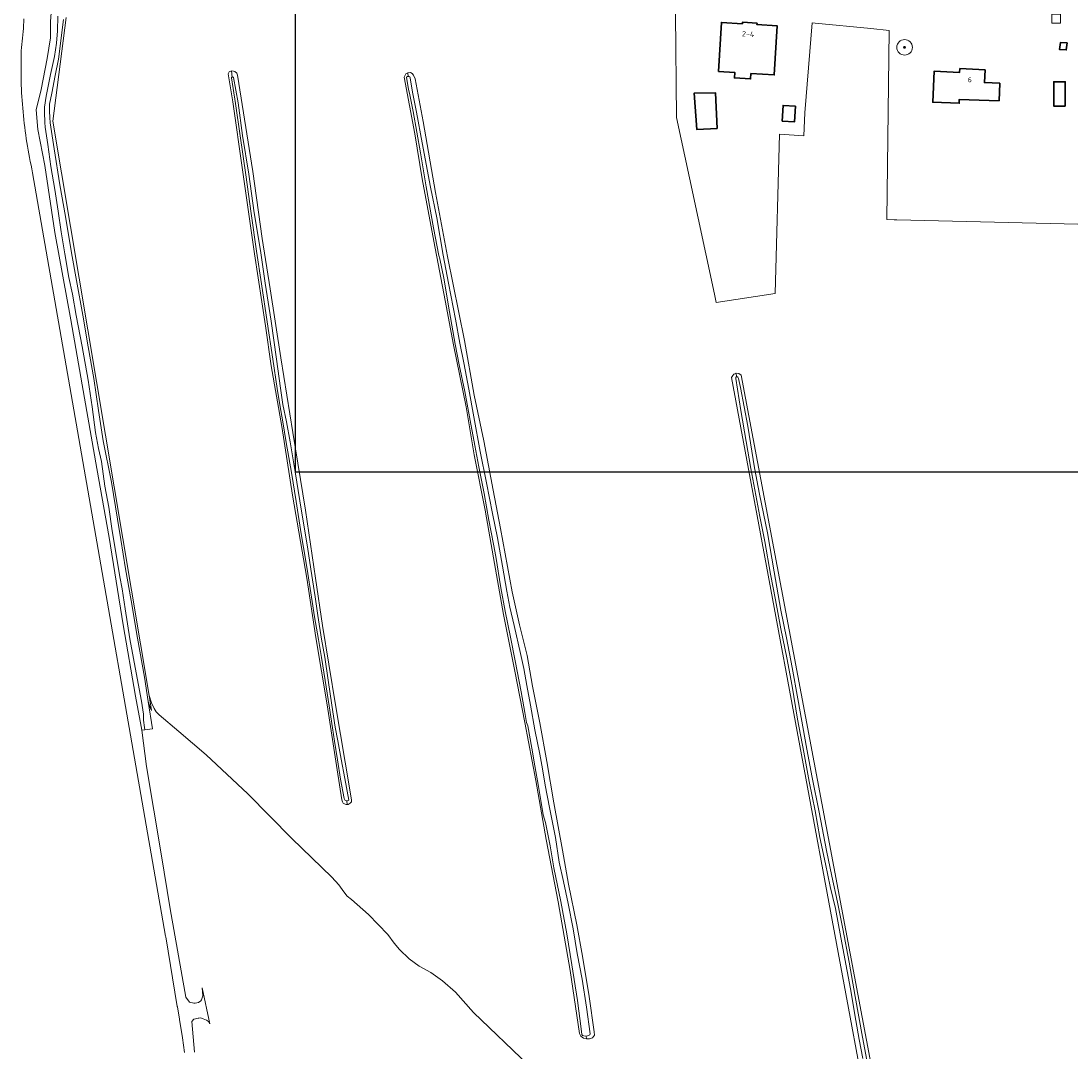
# Model space of a CAD drawing. Extents: x 154222 to 160093, y 456746 to 462495.
# Tile 21 of 254: x 156649 to 156920, y 460720 to 460985. Entities that reach past the tile are written whole.
import ezdxf
from ezdxf.enums import TextEntityAlignment as Align

# ---------------------------------------------------------------- set-up
doc = ezdxf.new("R2010")
doc.units = 0
doc.header["$LTSCALE"] = 0.75
doc.layers.get('0').update_dxf_attribs({"linetype": 'CONTINUOUS'})
doc.layers.get('DEFPOINTS').update_dxf_attribs({"linetype": 'CONTINUOUS'})
for name, color, linetype, lineweight in [('B-XX-GR-BOOM-S', 252, 'CONTINUOUS', 25), ('B-XX-GR-GRAS-GV', 252, 'CONTINUOUS', 13), ('B-XX-OG-BEBOUWING-GV', 6, 'CONTINUOUS', 35), ('B-XX-OG-BEBOUWING-T18', 1, 'CONTINUOUS', 18), ('B-XX-OG-TERREIN_CULTUURSCHEIDING-GV', 252, 'CONTINUOUS', 18), ('B-XX-OG-TERREIN_ERF-GV', 252, 'CONTINUOUS', 18), ('B-XX-OG-WATER_SLOOT-GV', 252, 'CONTINUOUS', 18), ('B-XX-RI-GWA_RIOOLPUT-S', 252, 'CONTINUOUS', 25)]:
    doc.layers.add(name, color=color, linetype=linetype, lineweight=lineweight)
doc.styles.add('NLCS-ISO-M-T18', font='NLCS-ISO.ttf', dxfattribs={"height": 1.8})

# ---------------------------------------------------------------- blocks, each defined once
blk = doc.blocks.new('SRI-PUT_INSPECTIEPUT_RIOOLPUT-SO')
at = {"color": 0, "linetype": 'ByBlock', "lineweight": 18}
blk.add_lwpolyline([(-1.125, -1.125), (1.125, -1.125), (1.125, 1.125), (-1.125, 1.125)], close=True, dxfattribs=at)
blk = doc.blocks.new('SGR-BOOM_01-SO')
at = {"linetype": 'ByBlock', "lineweight": 18}
h = blk.add_hatch(color=0, dxfattribs=at)
h.dxf.hatch_style = 1
edge = h.paths.add_edge_path()
edge.add_arc((0, 0), 0.25, 0, 360)
at = {"color": 0, "linetype": 'ByBlock', "lineweight": 18}
for radius in [2, 0.25]:
    blk.add_circle((0, 0), radius, dxfattribs=at)

msp = doc.modelspace()

# ---------------------------------------------------------------- linework, layer by layer
at = {"layer": 'B-XX-GR-GRAS-GV'}
for points in [[(156660.967, 460986.396), (156657.533, 460959.747), (156682.384, 460811.953), (156682.915, 460810.059), (156683.623, 460808.583), (156684.15, 460807.762), (156684.916, 460806.989), (156689.937, 460802.713), (156697.051, 460796.703), (156707.755, 460786.627), (156719.095, 460775.146), (156729.358, 460765.2), (156731.188, 460763.226), (156732.41, 460761.406), (156733.284, 460760.336), (156734.408, 460759.445), (156738.772, 460755.632), (156743.737, 460750.438), (156745.413, 460748.237), (156746.742, 460746.584), (156749.242, 460744.16), (156751.847, 460742.273), (156754.833, 460740.673), (156757.857, 460738.548), (156761.145, 460735.602), (156765.765, 460730.359), (156794.137, 460703.25)], [(156982.329, 460931.738), (156874.733, 460934.345), (156874.074, 460934.361), (156872.195, 460934.407), (156872.798, 460983.065), (156868.063, 460983.538), (156853.696, 460984.975), (156852.954, 460985.049), (156851.102, 460961.898), (156850.787, 460955.959), (156844.586, 460956.345), (156843.407, 460915.373), (156828.272, 460913.093), (156827.819, 460915.199), (156821.385, 460945.108), (156818.029, 460960.707), (156817.753, 460987.214)]]:
    msp.add_lwpolyline(points, dxfattribs=at)
for points in [[(156702.953, 460972.414), (156703.524, 460972.678), (156704.061, 460972.62), (156704.348, 460972.502), (156704.945, 460972.063), (156705.042, 460971.586), (156709.021, 460946.787), (156711.414, 460929.542), (156713.495, 460916.612), (156716.188, 460898.796), (156719.29, 460879.622), (156722.55, 460859.673), (156725.171, 460842.142), (156726.951, 460829.999), (156728.605, 460819.977), (156730.357, 460809.025), (156732.752, 460794.761), (156734.393, 460785.073), (156734.418, 460784.62), (156734.062, 460784.225), (156733.562, 460783.937), (156733.292, 460783.924), (156733.05, 460783.912), (156732.787, 460783.97), (156732.309, 460784.279), (156732.094, 460784.564), (156731.889, 460785.088), (156730.696, 460792.799), (156728.15, 460809.566), (156725.244, 460826.893), (156722.917, 460842.183), (156719.271, 460863.466), (156716.483, 460881.163), (156713.702, 460896.785), (156712.298, 460907.034), (156709.472, 460925.565), (156706.325, 460947.208), (156703.836, 460964.691), (156702.68, 460971.901)], [(156748.962, 460972.165), (156749.582, 460972.214), (156750.048, 460972.001), (156750.395, 460971.537), (156750.804, 460970.597), (156752.842, 460959.598), (156756.049, 460941.354), (156759.119, 460924.946), (156763.469, 460903.332), (156765.995, 460889.223), (156768.43, 460877.463), (156770.879, 460864.772), (156772.795, 460854.894), (156775.721, 460838.665), (156777.633, 460830.122), (156779.578, 460822.211), (156781.023, 460814.335), (156782.889, 460804.945), (156784.71, 460794.959), (156786.485, 460784.306), (156788.718, 460772.176), (156790.261, 460763.393), (156792.382, 460752.931), (156793.874, 460744.912), (156795.577, 460734.544), (156796.894, 460725.404), (156796.945, 460724.581), (156796.458, 460723.888), (156795.648, 460723.635), (156794.921, 460723.597), (156794.145, 460723.785), (156793.727, 460724.046), (156793.44, 460724.319), (156793.068, 460725.022), (156790.703, 460741.17), (156787.629, 460758.902), (156784.501, 460774.892), (156781.84, 460790.098), (156778.978, 460805.004), (156776.444, 460818.171), (156773.559, 460832.756), (156770.984, 460847.353), (156768.774, 460859.674), (156766.009, 460873.89), (156763.883, 460886.211), (156760.624, 460902.154), (156758.524, 460913.558), (156755.625, 460928.834), (156752.58, 460944.86), (156750.718, 460956.503), (156747.988, 460971.076), (156748.427, 460971.9), (156748.903, 460972.135)], [(156833.306, 460894.828), (156833.432, 460894.877), (156834.124, 460894.772), (156834.686, 460894.333), (156868.892, 460712.786), (156871.049, 460699.172), (156871.319, 460686.367), (156870.07, 460670.371), (156869.187, 460663.069), (156868.426, 460662.268), (156868.176, 460662.22), (156867.981, 460662.223), (156867.58, 460662.23), (156867.233, 460662.467), (156867.089, 460662.788), (156867.052, 460663.158), (156868.058, 460672.831), (156868.599, 460682.455), (156868.663, 460688.548), (156868.517, 460696.655), (156868.219, 460699.576), (156832.225, 460893.808), (156832.545, 460894.315), (156832.813, 460894.637)]]:
    msp.add_lwpolyline(points, close=True, dxfattribs=at)
at = {"layer": 'B-XX-OG-BEBOUWING-GV'}
for points in [[(156838.76, 460984.96), (156835.02, 460985.19), (156834.99, 460984.79), (156829.61, 460985.12), (156828.855, 460972.516), (156833.034, 460972.277), (156832.951, 460970.832), (156837.114, 460970.594), (156837.192, 460971.956), (156843.209, 460971.613), (156843.97, 460984.24), (156838.74, 460984.56)], [(156918.551, 460979.921), (156916.893, 460980.004), (156916.63, 460978.133), (156918.354, 460978.053)], [(156897.48, 460972.9), (156890.96, 460973.26), (156890.91, 460972.26), (156884.37, 460972.59), (156883.97, 460964.577), (156890.789, 460964.353), (156890.821, 460965.327), (156901.045, 460964.99), (156901.24, 460969.47), (156897.3, 460969.64)], [(156918.098, 460963.564), (156918.065, 460969.864), (156915.115, 460969.848), (156915.125, 460967.848), (156915.148, 460963.549)], [(156828.523, 460957.872), (156828.054, 460967.033), (156822.614, 460966.959), (156823.27, 460957.587)], [(156848.626, 460963.602), (156845.479, 460963.772), (156845.262, 460959.759), (156848.409, 460959.589)]]:
    msp.add_lwpolyline(points, close=True, dxfattribs=at)
at = {"layer": 'B-XX-OG-TERREIN_CULTUURSCHEIDING-GV'}
for points in [[(156650.129, 460986.081), (156650.089, 460985.251), (156650.041, 460984.422), (156649.985, 460983.594), (156649.921, 460982.766), (156649.849, 460981.939), (156649.769, 460981.113), (156649.681, 460980.287), (156649.585, 460979.462), (156649.481, 460978.639), (156649.474, 460978.584), (156649.447, 460977.9), (156649.414, 460976.911), (156649.39, 460975.921), (156649.373, 460974.932), (156649.365, 460973.943), (156649.364, 460972.953), (156649.371, 460971.964), (156649.387, 460970.975), (156649.41, 460969.985), (156649.442, 460968.996), (156649.481, 460968.008), (156649.528, 460967.019), (156649.584, 460966.032), (156649.647, 460965.044), (156649.718, 460964.057), (156649.798, 460963.071), (156649.885, 460962.085), (156649.98, 460961.1), (156650.084, 460960.117), (156650.195, 460959.133), (156650.314, 460958.151), (156650.441, 460957.17), (156650.576, 460956.19), (156650.719, 460955.21), (156650.87, 460954.233), (156651.029, 460953.256), (156651.195, 460952.281), (156651.37, 460951.307), (156651.552, 460950.334), (156651.742, 460949.363), (156651.94, 460948.394), (156652.146, 460947.426), (156652.36, 460946.46), (156661.956, 460891.375), (156686.584, 460749.998), (156686.606, 460749.873), (156689.59, 460731.975), (156689.611, 460731.85), (156689.632, 460731.725), (156690.119, 460728.802), (156690.14, 460728.677), (156690.161, 460728.552), (156690.94, 460723.88), (156691.214, 460721.989), (156691.436, 460720.091)], [(156694.039, 460720.174), (156693.358, 460728.041), (156693.809, 460728.651), (156694.238, 460728.736), (156694.976, 460728.929), (156695.144, 460728.948), (156695.513, 460728.99), (156696.205, 460728.79), (156697.136, 460728.447), (156697.602, 460728.043), (156697.998, 460727.436), (156695.994, 460736.718), (156696.155, 460734.68), (156695.801, 460733.653), (156695.629, 460733.412), (156695.019, 460732.985), (156694.213, 460732.832), (156693.862, 460732.766), (156692.695, 460733.027), (156691.757, 460734.302), (156687.78, 460757.029), (156685.424, 460771.201), (156681.682, 460793.702), (156680.419, 460803.055), (156680.295, 460803.971), (156678.824, 460811.809), (156675.625, 460830.166), (156672.048, 460852.569), (156668.836, 460870.381), (156665.099, 460891.852), (156662.19, 460908.571), (156658.08, 460931.092), (156655.492, 460948.355), (156653.667, 460957.592), (156653.25, 460962.604), (156654.546, 460967.887), (156656.073, 460975.88), (156656.973, 460981.167), (156656.918, 460985.344), (156657.166, 460987.603)]]:
    msp.add_lwpolyline(points, dxfattribs=at)
at = {"layer": 'B-XX-OG-TERREIN_ERF-GV'}
msp.add_lwpolyline([(156817.753, 460987.214), (156818.029, 460960.707), (156821.385, 460945.108), (156827.819, 460915.199), (156828.272, 460913.093), (156843.407, 460915.373), (156844.586, 460956.345), (156850.787, 460955.959), (156851.102, 460961.898), (156852.954, 460985.049), (156853.696, 460984.975), (156868.063, 460983.538), (156872.798, 460983.065), (156872.195, 460934.407), (156874.074, 460934.361), (156874.733, 460934.345), (156982.329, 460931.738)], dxfattribs=at)
for points in [[(156838.76, 460984.96), (156838.74, 460984.56), (156843.97, 460984.24), (156843.209, 460971.613), (156837.192, 460971.956), (156837.114, 460970.594), (156832.951, 460970.832), (156833.034, 460972.277), (156828.855, 460972.516), (156829.61, 460985.12), (156834.99, 460984.79), (156835.02, 460985.19)], [(156918.551, 460979.921), (156918.354, 460978.053), (156916.63, 460978.133), (156916.893, 460980.004)], [(156897.48, 460972.9), (156897.3, 460969.64), (156901.24, 460969.47), (156901.045, 460964.99), (156890.821, 460965.327), (156890.789, 460964.353), (156883.97, 460964.577), (156884.37, 460972.59), (156890.91, 460972.26), (156890.96, 460973.26)], [(156918.098, 460963.564), (156915.148, 460963.549), (156915.125, 460967.848), (156915.115, 460969.848), (156918.065, 460969.864)], [(156828.523, 460957.872), (156823.27, 460957.587), (156822.614, 460966.959), (156828.054, 460967.033)], [(156848.626, 460963.602), (156848.409, 460959.589), (156845.262, 460959.759), (156845.479, 460963.772)]]:
    msp.add_lwpolyline(points, close=True, dxfattribs=at)
at = {"layer": 'B-XX-OG-WATER_SLOOT-GV'}
for points in [[(156657.166, 460987.603), (156656.918, 460985.344), (156656.973, 460981.167), (156656.073, 460975.88), (156654.546, 460967.887), (156653.25, 460962.604), (156653.667, 460957.592), (156655.492, 460948.355), (156658.08, 460931.092), (156662.19, 460908.571), (156665.099, 460891.852), (156668.836, 460870.381), (156672.048, 460852.569), (156675.625, 460830.166), (156678.824, 460811.809), (156680.295, 460803.971), (156680.419, 460803.055), (156681.248, 460803.143), (156681.147, 460803.761), (156680.902, 460805.632), (156680.888, 460806.324), (156680.885, 460807.158), (156680.35, 460810.531), (156679.246, 460816.429), (156677.365, 460826.498), (156676.159, 460834.28), (156675.427, 460839.416), (156674.786, 460842.455), (156673.582, 460849.736), (156672.792, 460854.336), (156671.925, 460860.402), (156670.942, 460865.848), (156670.063, 460872.128), (156669.265, 460875.524), (156668.56, 460879.647), (156667.681, 460886.225), (156666.621, 460893.102), (156665.115, 460901.729), (156663.598, 460909.76), (156662.579, 460915.242), (156661.683, 460919.472), (156660.673, 460925.573), (156659.725, 460931.245), (156658.909, 460936.56), (156658.056, 460942.102), (156657.071, 460948.084), (156656.266, 460953.733), (156655.56, 460958.214), (156655.461, 460959.358), (156655.428, 460962.041), (156655.424, 460963.293), (156655.82, 460966.179), (156656.501, 460969.627), (156656.923, 460971.763), (156658.005, 460976.405), (156658.519, 460979.757), (156658.747, 460983.001), (156658.806, 460986.768)], [(156658.806, 460986.768), (156658.747, 460983.001), (156658.519, 460979.757), (156658.005, 460976.405), (156656.923, 460971.763), (156656.501, 460969.627), (156655.82, 460966.179), (156655.424, 460963.293), (156655.428, 460962.041), (156655.461, 460959.358), (156655.56, 460958.214), (156656.266, 460953.733), (156657.071, 460948.084), (156658.056, 460942.102), (156658.909, 460936.56), (156659.725, 460931.245), (156660.673, 460925.573), (156661.683, 460919.472), (156662.579, 460915.242), (156663.598, 460909.76), (156665.115, 460901.729), (156666.621, 460893.102), (156667.681, 460886.225), (156668.56, 460879.647), (156669.265, 460875.524), (156670.063, 460872.128), (156670.942, 460865.848), (156671.925, 460860.402), (156672.792, 460854.336), (156673.582, 460849.736), (156674.786, 460842.455), (156675.427, 460839.416), (156676.159, 460834.28), (156677.365, 460826.498), (156679.246, 460816.429), (156680.35, 460810.531), (156680.885, 460807.158), (156680.888, 460806.324), (156680.902, 460805.632), (156681.147, 460803.761), (156681.248, 460803.143), (156683.162, 460803.356), (156682.067, 460810.417), (156681.105, 460816.674), (156679.379, 460826.719), (156677.679, 460836.36), (156676.281, 460844.546), (156675.052, 460852.102), (156674.189, 460857.357), (156672.668, 460866.843), (156670.523, 460877.483), (156669.281, 460885.265), (156668.074, 460893.476), (156666.665, 460901.627), (156665.303, 460909.814), (156663.676, 460918.763), (156662.389, 460925.865), (156660.809, 460935.195), (156659.316, 460943.358), (156657.867, 460952.641), (156656.844, 460959.267), (156656.756, 460960.626), (156656.727, 460962.295), (156656.721, 460964.108), (156657.284, 460966.9), (156658.14, 460971.481), (156659.045, 460975.693), (156660.275, 460985.867)], [(156660.275, 460985.867), (156659.045, 460975.693), (156658.14, 460971.481), (156657.284, 460966.9), (156656.721, 460964.108), (156656.727, 460962.295), (156656.756, 460960.626), (156656.844, 460959.267), (156657.867, 460952.641), (156659.316, 460943.358), (156660.809, 460935.195), (156662.389, 460925.865), (156663.676, 460918.763), (156665.303, 460909.814), (156666.665, 460901.627), (156668.074, 460893.476), (156669.281, 460885.265), (156670.523, 460877.483), (156672.668, 460866.843), (156674.189, 460857.357), (156675.052, 460852.102), (156676.281, 460844.546), (156677.679, 460836.36), (156679.379, 460826.719), (156681.105, 460816.674), (156682.067, 460810.417), (156682.705, 460808.595), (156682.972, 460808.131), (156682.384, 460811.953), (156657.533, 460959.747), (156660.967, 460986.396)], [(156866.035, 460718.586), (156865.054, 460723.472), (156864.179, 460728.357), (156862.817, 460736.508), (156861.98, 460741.036), (156860.366, 460749.652), (156858.947, 460757.182), (156857.629, 460762.83), (156856.358, 460768.656), (156854.917, 460775.459), (156853.739, 460782.24), (156852.212, 460789.842), (156850.816, 460797.373), (156849.191, 460805.845), (156847.769, 460814.353), (156846.398, 460821.634), (156844.919, 460829.129), (156843.485, 460836.602), (156842.26, 460843.204), (156840.79, 460851.533), (156839.529, 460858.003), (156838.438, 460863.532), (156837.188, 460870.336), (156835.997, 460877.296), (156834.635, 460885.292), (156833.285, 460893.49), (156833.284, 460893.777), (156833.51, 460894.004), (156833.537, 460893.99), (156833.306, 460894.828), (156832.813, 460894.637), (156832.545, 460894.315), (156832.225, 460893.808), (156868.219, 460699.576)], [(156867.545, 460715.41), (156865.884, 460724.073), (156863.978, 460734.523), (156862.447, 460743.353), (156860.833, 460751.945), (156859.452, 460758.808), (156857.988, 460765.48), (156856.655, 460772.069), (156854.799, 460781.9), (156852.969, 460790.824), (156851.586, 460798.153), (156849.291, 460811.058), (156847.822, 460819.197), (156846.343, 460826.811), (156844.901, 460833.948), (156843.176, 460843.731), (156841.45, 460853.789), (156839.367, 460863.714), (156838.141, 460870.506), (156836.425, 460881.208), (156834.497, 460891.217), (156834.024, 460893.552), (156833.797, 460893.862), (156833.537, 460893.99), (156833.51, 460894.004), (156833.284, 460893.777), (156833.285, 460893.49), (156834.635, 460885.292), (156835.997, 460877.296), (156837.188, 460870.336), (156838.438, 460863.532), (156839.529, 460858.003), (156840.79, 460851.533), (156842.26, 460843.204), (156843.485, 460836.602), (156844.919, 460829.129), (156846.398, 460821.634), (156847.769, 460814.353), (156849.191, 460805.845), (156850.816, 460797.373), (156852.212, 460789.842), (156853.739, 460782.24), (156854.917, 460775.459), (156856.358, 460768.656), (156857.629, 460762.83), (156858.947, 460757.182), (156860.366, 460749.652), (156861.98, 460741.036), (156862.817, 460736.508), (156864.179, 460728.357), (156865.054, 460723.472), (156866.035, 460718.586)], [(156868.892, 460712.786), (156834.686, 460894.333), (156834.124, 460894.772), (156833.432, 460894.877), (156833.306, 460894.828), (156833.537, 460893.99), (156833.797, 460893.862), (156834.024, 460893.552), (156834.497, 460891.217), (156836.425, 460881.208), (156838.141, 460870.506), (156839.367, 460863.714), (156841.45, 460853.789), (156843.176, 460843.731), (156844.901, 460833.948), (156846.343, 460826.811), (156847.822, 460819.197), (156849.291, 460811.058), (156851.586, 460798.153), (156852.969, 460790.824), (156854.799, 460781.9), (156856.655, 460772.069), (156857.988, 460765.48), (156859.452, 460758.808), (156860.833, 460751.945), (156862.447, 460743.353), (156863.978, 460734.523), (156865.884, 460724.073), (156867.545, 460715.41)]]:
    msp.add_lwpolyline(points, dxfattribs=at)
for points in [[(156704.061, 460972.62), (156703.524, 460972.678), (156703.742, 460971.077), (156703.835, 460971.068), (156703.951, 460971.032), (156704.053, 460970.94), (156705.232, 460964.423), (156706.393, 460956.051), (156707.951, 460946.053), (156709.403, 460936.098), (156710.984, 460926.415), (156712.238, 460918.053), (156713.701, 460908.28), (156715.08, 460898.52), (156716.165, 460891.027), (156716.784, 460886.788), (156717.656, 460882.323), (156718.592, 460877.23), (156719.928, 460869.464), (156721.086, 460862.054), (156722.46, 460853.736), (156723.067, 460850.17), (156723.969, 460844.465), (156725.031, 460837.318), (156725.725, 460832.511), (156726.709, 460826.466), (156727.559, 460821.84), (156728.389, 460815.936), (156729.389, 460809.467), (156730.242, 460803.82), (156730.896, 460800.299), (156731.795, 460795.54), (156732.703, 460790.595), (156733.713, 460785.053), (156733.369, 460784.855), (156733.176, 460784.892), (156733.292, 460783.924), (156733.562, 460783.937), (156734.062, 460784.225), (156734.418, 460784.62), (156734.393, 460785.073), (156732.752, 460794.761), (156730.357, 460809.025), (156728.605, 460819.977), (156726.951, 460829.999), (156725.171, 460842.142), (156722.55, 460859.673), (156719.29, 460879.622), (156716.188, 460898.796), (156713.495, 460916.612), (156711.414, 460929.542), (156709.021, 460946.787), (156705.042, 460971.586), (156704.945, 460972.063), (156704.348, 460972.502)], [(156749.021, 460971.226), (156748.903, 460972.135), (156748.427, 460971.9), (156747.988, 460971.076), (156750.718, 460956.503), (156752.58, 460944.86), (156755.625, 460928.834), (156758.524, 460913.558), (156760.624, 460902.154), (156763.883, 460886.211), (156766.009, 460873.89), (156768.774, 460859.674), (156770.984, 460847.353), (156773.559, 460832.756), (156776.444, 460818.171), (156778.978, 460805.004), (156781.84, 460790.098), (156784.501, 460774.892), (156787.629, 460758.902), (156790.703, 460741.17), (156793.068, 460725.022), (156793.44, 460724.319), (156793.727, 460724.046), (156794.145, 460723.785), (156794.921, 460723.597), (156794.768, 460724.307), (156794.704, 460724.3), (156794.167, 460724.381), (156793.892, 460724.512), (156793.701, 460724.702), (156793.518, 460726.156), (156792.552, 460733.45), (156791.103, 460742.673), (156789.79, 460750.61), (156788.249, 460758.951), (156786.516, 460767.59), (156785.555, 460773.25), (156784.308, 460779.291), (156783.729, 460781.245), (156783.121, 460784.951), (156782.537, 460788.55), (156781.613, 460793.853), (156780.776, 460798.381), (156779.828, 460804.148), (156779.479, 460804.982), (156779.053, 460807.615), (156778.727, 460808.997), (156778.094, 460812.859), (156776.554, 460820.914), (156775.294, 460826.943), (156773.997, 460833.639), (156772.845, 460839.681), (156771.59, 460847.736), (156770.984, 460850.918), (156769.772, 460857.078), (156768.569, 460863.954), (156767.176, 460870.746), (156766.132, 460876.299), (156764.979, 460882.721), (156763.548, 460890.133), (156762.155, 460897.032), (156761.124, 460902.334), (156759.654, 460910.628), (156758.136, 460919.327), (156757.142, 460924.308), (156756.853, 460925.189), (156755.554, 460932.243), (156753.66, 460942.813), (156752.165, 460951.548), (156750.294, 460962.249), (156749.301, 460966.92), (156749.048, 460967.908), (156748.597, 460971.043), (156748.858, 460971.21)], [(156750.048, 460972.001), (156749.582, 460972.214), (156748.962, 460972.165), (156748.903, 460972.135), (156749.021, 460971.226), (156749.252, 460971.247), (156749.443, 460971.165), (156749.551, 460970.879), (156750.147, 460967.22), (156751.165, 460962.061), (156752.562, 460954.125), (156754.757, 460942.769), (156756.356, 460934.869), (156758.021, 460925.288), (156759.404, 460918.079), (156761.174, 460908.797), (156762.327, 460902.565), (156763.357, 460897.537), (156764.607, 460890.804), (156765.93, 460883.619), (156767.556, 460874.705), (156769.156, 460866.651), (156770.672, 460858.798), (156771.945, 460852.507), (156773.28, 460845.214), (156774.385, 460838.815), (156775.186, 460834.645), (156776.238, 460829.962), (156777.872, 460822.718), (156778.766, 460818.93), (156779.567, 460814.509), (156780.466, 460809.492), (156781.619, 460803.153), (156782.867, 460796.885), (156783.571, 460793.06), (156784.288, 460788.901), (156785.356, 460783.158), (156786.884, 460775.437), (156787.858, 460769.097), (156788.995, 460764.057), (156790.146, 460758.397), (156791.455, 460751.879), (156792.477, 460745.575), (156793.727, 460738.938), (156794.859, 460731.788), (156795.847, 460724.9), (156795.764, 460724.637), (156795.109, 460724.349), (156794.768, 460724.307), (156794.921, 460723.597), (156795.648, 460723.635), (156796.458, 460723.888), (156796.945, 460724.581), (156796.894, 460725.404), (156795.577, 460734.544), (156793.874, 460744.912), (156792.382, 460752.931), (156790.261, 460763.393), (156788.718, 460772.176), (156786.485, 460784.306), (156784.71, 460794.959), (156782.889, 460804.945), (156781.023, 460814.335), (156779.578, 460822.211), (156777.633, 460830.122), (156775.721, 460838.665), (156772.795, 460854.894), (156770.879, 460864.772), (156768.43, 460877.463), (156765.995, 460889.223), (156763.469, 460903.332), (156759.119, 460924.946), (156756.049, 460941.354), (156752.842, 460959.598), (156750.804, 460970.597), (156750.395, 460971.537)], [(156703.835, 460971.068), (156703.742, 460971.077), (156703.643, 460971.041), (156703.547, 460970.961), (156703.53, 460970.866), (156704.589, 460964.276), (156705.749, 460955.91), (156707.248, 460945.911), (156708.627, 460935.96), (156709.994, 460926.271), (156711.249, 460917.905), (156712.712, 460908.133), (156714.15, 460898.527), (156715.283, 460890.924), (156715.941, 460886.741), (156716.742, 460882.332), (156717.605, 460877.065), (156718.942, 460869.295), (156720.206, 460861.907), (156721.473, 460853.577), (156722.081, 460850.002), (156723.041, 460844.425), (156724.125, 460837.251), (156724.905, 460832.222), (156725.878, 460826.359), (156726.692, 460821.687), (156727.641, 460815.777), (156728.699, 460809.318), (156729.492, 460803.657), (156730.064, 460800.237), (156730.807, 460795.386), (156731.598, 460790.393), (156732.484, 460785.436), (156732.772, 460784.972), (156733.176, 460784.892), (156733.369, 460784.855), (156733.713, 460785.053), (156732.703, 460790.595), (156731.795, 460795.54), (156730.896, 460800.299), (156730.242, 460803.82), (156729.389, 460809.467), (156728.389, 460815.936), (156727.559, 460821.84), (156726.709, 460826.466), (156725.725, 460832.511), (156725.031, 460837.318), (156723.969, 460844.465), (156723.067, 460850.17), (156722.46, 460853.736), (156721.086, 460862.054), (156719.928, 460869.464), (156718.592, 460877.23), (156717.656, 460882.323), (156716.784, 460886.788), (156716.165, 460891.027), (156715.08, 460898.52), (156713.701, 460908.28), (156712.238, 460918.053), (156710.984, 460926.415), (156709.403, 460936.098), (156707.951, 460946.053), (156706.393, 460956.051), (156705.232, 460964.423), (156704.053, 460970.94), (156703.951, 460971.032)], [(156749.443, 460971.165), (156749.252, 460971.247), (156749.021, 460971.226), (156748.858, 460971.21), (156748.597, 460971.043), (156749.048, 460967.908), (156749.301, 460966.92), (156750.294, 460962.249), (156752.165, 460951.548), (156753.66, 460942.813), (156755.554, 460932.243), (156756.853, 460925.189), (156757.142, 460924.308), (156758.136, 460919.327), (156759.654, 460910.628), (156761.124, 460902.334), (156762.155, 460897.032), (156763.548, 460890.133), (156764.979, 460882.721), (156766.132, 460876.299), (156767.176, 460870.746), (156768.569, 460863.954), (156769.772, 460857.078), (156770.984, 460850.918), (156771.59, 460847.736), (156772.845, 460839.681), (156773.997, 460833.639), (156775.294, 460826.943), (156776.554, 460820.914), (156778.094, 460812.859), (156778.727, 460808.997), (156779.053, 460807.615), (156779.479, 460804.982), (156779.828, 460804.148), (156780.776, 460798.381), (156781.613, 460793.853), (156782.537, 460788.55), (156783.121, 460784.951), (156783.729, 460781.245), (156784.308, 460779.291), (156785.555, 460773.25), (156786.516, 460767.59), (156788.249, 460758.951), (156789.79, 460750.61), (156791.103, 460742.673), (156792.552, 460733.45), (156793.518, 460726.156), (156793.701, 460724.702), (156793.892, 460724.512), (156794.167, 460724.381), (156794.704, 460724.3), (156794.768, 460724.307), (156795.109, 460724.349), (156795.764, 460724.637), (156795.847, 460724.9), (156794.859, 460731.788), (156793.727, 460738.938), (156792.477, 460745.575), (156791.455, 460751.879), (156790.146, 460758.397), (156788.995, 460764.057), (156787.858, 460769.097), (156786.884, 460775.437), (156785.356, 460783.158), (156784.288, 460788.901), (156783.571, 460793.06), (156782.867, 460796.885), (156781.619, 460803.153), (156780.466, 460809.492), (156779.567, 460814.509), (156778.766, 460818.93), (156777.872, 460822.718), (156776.238, 460829.962), (156775.186, 460834.645), (156774.385, 460838.815), (156773.28, 460845.214), (156771.945, 460852.507), (156770.672, 460858.798), (156769.156, 460866.651), (156767.556, 460874.705), (156765.93, 460883.619), (156764.607, 460890.804), (156763.357, 460897.537), (156762.327, 460902.565), (156761.174, 460908.797), (156759.404, 460918.079), (156758.021, 460925.288), (156756.356, 460934.869), (156754.757, 460942.769), (156752.562, 460954.125), (156751.165, 460962.061), (156750.147, 460967.22), (156749.551, 460970.879)]]:
    msp.add_lwpolyline(points, close=True, dxfattribs=at)
at = {"layer": 'DEFPOINTS'}
msp.add_lwpolyline([(156719.928, 460869.464), (157344.431, 460869.464), (157344.431, 461220.065), (156719.928, 461220.065)], close=True, dxfattribs=at)

# ---------------------------------------------------------------- block references
at = {"layer": 'B-XX-GR-BOOM-S'}
msp.add_blockref('SGR-BOOM_01-SO', (156876.741, 460978.717), dxfattribs=at)
at = {"layer": 'B-XX-RI-GWA_RIOOLPUT-S'}
msp.add_blockref('SRI-PUT_INSPECTIEPUT_RIOOLPUT-SO', (156915.774, 460986.103), dxfattribs=at)

# ---------------------------------------------------------------- texts
at = {"layer": 'B-XX-OG-BEBOUWING-T18', "style": 'NLCS-ISO-M-T18'}
for s, rotation, p in [('2-4', 356.3, (156836.487, 460982.15)), ('6', 357.9, (156893.508, 460970.415))]:
    msp.add_text(s, height=1.35, rotation=rotation, dxfattribs=at).set_placement(p, align=Align.MIDDLE_CENTER)

doc.saveas('drawing.dxf')
